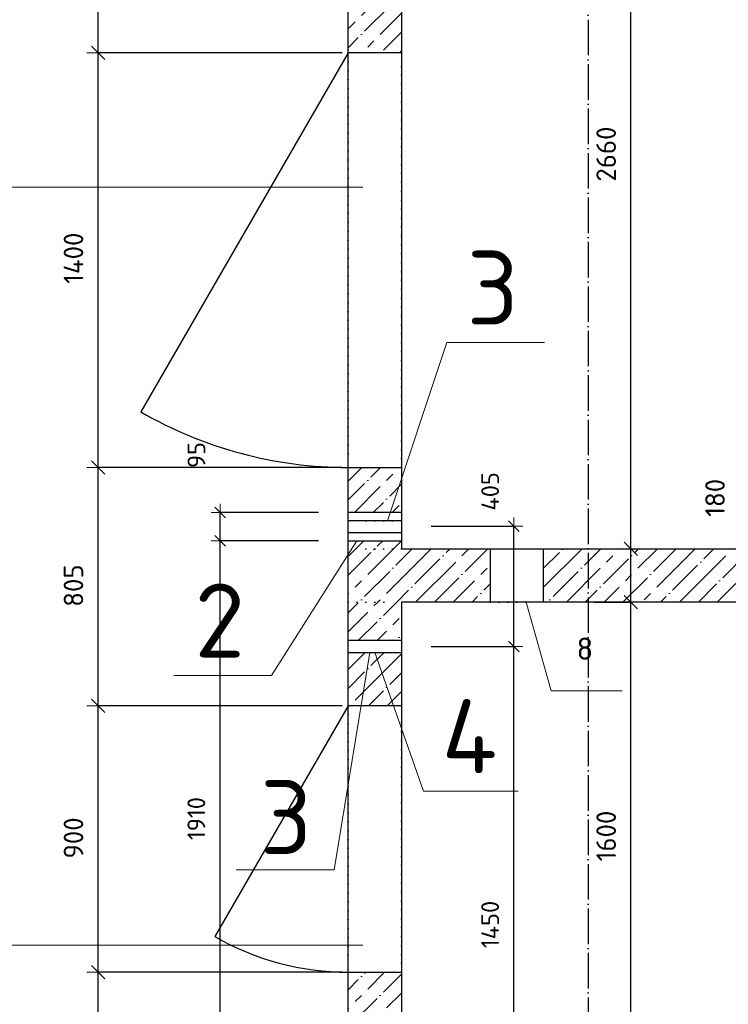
# Model space of a CAD drawing. Header units: millimetres. Extents: x 24180 to 116279, y -2337 to 52405.
# Tile 5 of 41: x 33902 to 36293, y 8741 to 12067. Entities that reach past the tile are written whole.
import ezdxf

# ---------------------------------------------------------------- set-up
doc = ezdxf.new("R2010")
doc.units = ezdxf.units.MM
doc.header["$PDMODE"] = 65
for name, pattern in [('______11', [150, 120, -15, 0, -15]), ('______5', [330, 240, -30, 30, -30]), ('______9', [30, 0, -30]), ('________', [0])]:
    doc.linetypes.add(name, pattern=pattern)
for name, color, linetype, lineweight in [('Standard', 7, 'Continuous', 25), ('Высотная отметка (окна)', 7, 'Continuous', 13), ('Макрос окна_ общее', 7, 'Continuous', 13), ('Ограждение (1)', 7, 'Continuous', 13), ('Ограждение_ 2D надпись', 7, 'Continuous', 13), ('Размерная линия_ общее', 7, 'Continuous', 13), ('Размерная линия_ общее_1', 7, 'Continuous', 13), ('Стена_ общее', 7, 'Continuous', 35)]:
    doc.layers.add(name, color=color, linetype=linetype, lineweight=lineweight)
doc.layers.add('Осевая линия_ общее', color=7, linetype='______5', lineweight=13, true_color=0xa0a0a0)
doc.styles.add('ISOCPEUR', font='ISOCPEUR')
doc.dimstyles.new('DIMSTYLE_13', dxfattribs={"dimtxt": 66, "dimasz": 75, "dimexe": 0, "dimexo": 0, "dimgap": 33, "dimtad": 0, "dimdec": 0, "dimrnd": 5, "dimzin": 12, "dimdsep": 46, "dimtxsty": 'ISOCPEUR', "dimblk1": 'ALL_ML_STRICH', "dimblk2": 'ALL_ML_STRICH', "dimsah": 1, "dimcen": 0, "dimclrd": 7, "dimclre": 256, "dimclrt": 7, "dimadec": 0, "dimazin": 0, "dimtfac": 1, "dimtdec": 0, "dimtix": 1, "dimtmove": 2, "dimatfit": 3, "dimfxl": 0, "dimtvp": 1.2, "dimtzin": 0, "dimlwd": 0, "dimlwe": -3, "dimarcsym": 0})
doc.dimstyles.new('DIMSTYLE_5', dxfattribs={"dimtxt": 60, "dimasz": 60, "dimexe": 0, "dimexo": 0, "dimgap": 30, "dimtad": 2, "dimdec": 0, "dimrnd": 5, "dimzin": 12, "dimdsep": 46, "dimtxsty": 'ISOCPEUR', "dimblk1": 'ALL_ML_STRICH', "dimblk2": 'ALL_ML_STRICH', "dimsah": 1, "dimcen": 0, "dimclrd": 7, "dimclre": 256, "dimclrt": 7, "dimadec": 0, "dimazin": 0, "dimtfac": 1, "dimtdec": 0, "dimtix": 1, "dimtmove": 2, "dimatfit": 3, "dimfxl": 0, "dimtzin": 0, "dimlwd": 0, "dimlwe": -3, "dimarcsym": 0})
doc.dimstyles.new('DIMSTYLE_7', dxfattribs={"dimtxt": 60, "dimasz": 60, "dimexe": 0, "dimexo": 0, "dimgap": 30, "dimtad": 2, "dimdec": 0, "dimrnd": 5, "dimzin": 12, "dimdsep": 46, "dimtxsty": 'ISOCPEUR', "dimblk1": 'ALL_ML_STRICH', "dimblk2": 'ALL_ML_STRICH', "dimsah": 1, "dimcen": 0, "dimclrd": 7, "dimclre": 256, "dimclrt": 7, "dimadec": 0, "dimazin": 0, "dimtfac": 1, "dimtdec": 0, "dimtix": 1, "dimtmove": 2, "dimatfit": 3, "dimfxl": 0, "dimtvp": 1.2, "dimtzin": 0, "dimlwd": 0, "dimlwe": -3, "dimarcsym": 0})
doc.dimstyles.new('DIMSTYLE_9', dxfattribs={"dimtxt": 66, "dimasz": 75, "dimexe": 0, "dimexo": 0, "dimgap": 33, "dimtad": 2, "dimdec": 0, "dimrnd": 5, "dimzin": 12, "dimdsep": 46, "dimtxsty": 'ISOCPEUR', "dimblk1": 'ALL_ML_STRICH', "dimblk2": 'ALL_ML_STRICH', "dimsah": 1, "dimcen": 0, "dimclrd": 7, "dimclre": 256, "dimclrt": 7, "dimadec": 0, "dimazin": 0, "dimtfac": 1, "dimtdec": 0, "dimtix": 1, "dimtmove": 2, "dimatfit": 3, "dimfxl": 0, "dimtzin": 0, "dimlwd": 0, "dimlwe": -3, "dimarcsym": 0})
pattern_1 = [(45, (0, 0), (-63.6396, 63.6396), [120, -15, 0, -15]), (45, (-31.82, 31.82), (-63.6396, 63.6396), [240, -30, 30, -30])]

# ---------------------------------------------------------------- blocks, each defined once
blk = doc.blocks.new('ALL_ML_STRICH')
at = {"color": 0, "linetype": 'ByBlock', "lineweight": -2}
for p, q in [((0, -0.5), (0, 0.5)), ((-1, 0), (0.5, 0)), ((-0.3, -0.3), (0.3, 0.3))]:
    blk.add_line(p, q, dxfattribs=at)
blk = doc.blocks.new('*D186')
at = {"layer": 'DEFPOINTS', "color": 7, "linetype": 'Continuous', "lineweight": 13, "transparency": 33554687}
for p in [(35820, 10100), (35820, 8500), (35964.1, 8500)]:
    blk.add_point(p, dxfattribs=at)
at = {"layer": 'Размерная линия_ общее', "color": 253, "linetype": 'Continuous', "lineweight": -2, "true_color": 0xa0a0a0, "transparency": 33554687}
for p, q in [((35840, 10100), (35964.1, 10100)), ((35840, 8500), (35964.1, 8500))]:
    blk.add_line(p, q, dxfattribs=at)
at = {"layer": 'Размерная линия_ общее', "color": 7, "linetype": 'Continuous', "lineweight": -2, "transparency": 33554687}
blk.add_line((35964.1, 8500), (35964.1, 10100), dxfattribs=at)
at = {"layer": 'Размерная линия_ общее', "color": 7, "linetype": 'Continuous', "lineweight": 13, "transparency": 33554687, "xscale": 75, "yscale": 75, "zscale": 75}
for p, rotation in [((35964.1, 10100), 90), ((35964.1, 8500), 270)]:
    blk.add_blockref('ALL_ML_STRICH', p, dxfattribs=dict(at, rotation=rotation))
at = {"layer": 'Размерная линия_ общее', "color": 7, "linetype": 'Continuous', "lineweight": 13, "transparency": 33554687, "insert": (35881.1, 9309.9), "char_height": 66, "width": 264, "attachment_point": 5, "rotation": 90, "style": 'ISOCPEUR'}
blk.add_mtext('\\A1;{1600}', dxfattribs=at)
blk = doc.blocks.new('*D187')
at = {"layer": 'DEFPOINTS', "color": 7, "linetype": 'Continuous', "lineweight": 13, "transparency": 33554687}
for p in [(35820, 10280), (35820, 10100), (35964.1, 10100)]:
    blk.add_point(p, dxfattribs=at)
at = {"layer": 'Размерная линия_ общее', "color": 253, "linetype": 'Continuous', "lineweight": -2, "true_color": 0xa0a0a0, "transparency": 33554687}
for p, q in [((35840, 10280), (35964.1, 10280)), ((35840, 10100), (35964.1, 10100))]:
    blk.add_line(p, q, dxfattribs=at)
at = {"layer": 'Размерная линия_ общее', "color": 7, "linetype": 'Continuous', "lineweight": -2, "transparency": 33554687}
blk.add_line((35964.1, 10100), (35964.1, 10280), dxfattribs=at)
at = {"layer": 'Размерная линия_ общее', "color": 7, "linetype": 'Continuous', "lineweight": 13, "transparency": 33554687, "xscale": 75, "yscale": 75, "zscale": 75}
for p, rotation in [((35964.1, 10280), 90), ((35964.1, 10100), 270)]:
    blk.add_blockref('ALL_ML_STRICH', p, dxfattribs=dict(at, rotation=rotation))
at = {"layer": 'Размерная линия_ общее', "color": 7, "linetype": 'Continuous', "lineweight": 13, "transparency": 33554687, "insert": (36248.5, 10452.2), "char_height": 66, "width": 198, "attachment_point": 5, "rotation": 90, "style": 'ISOCPEUR'}
blk.add_mtext('\\A1;{180}', dxfattribs=at)
blk = doc.blocks.new('*D188')
at = {"layer": 'DEFPOINTS', "color": 7, "linetype": 'Continuous', "lineweight": 13, "transparency": 33554687}
for p in [(35820, 12940), (35820, 10280), (35964.1, 10280)]:
    blk.add_point(p, dxfattribs=at)
at = {"layer": 'Размерная линия_ общее', "color": 253, "linetype": 'Continuous', "lineweight": -2, "true_color": 0xa0a0a0, "transparency": 33554687}
for p, q in [((35840, 12940), (35964.1, 12940)), ((35840, 10280), (35964.1, 10280))]:
    blk.add_line(p, q, dxfattribs=at)
at = {"layer": 'Размерная линия_ общее', "color": 7, "linetype": 'Continuous', "lineweight": -2, "transparency": 33554687}
blk.add_line((35964.1, 10280), (35964.1, 12940), dxfattribs=at)
at = {"layer": 'Размерная линия_ общее', "color": 7, "linetype": 'Continuous', "lineweight": 13, "transparency": 33554687, "xscale": 75, "yscale": 75, "zscale": 75}
for p, rotation in [((35964.1, 12940), 90), ((35964.1, 10280), 270)]:
    blk.add_blockref('ALL_ML_STRICH', p, dxfattribs=dict(at, rotation=rotation))
at = {"layer": 'Размерная линия_ общее', "color": 7, "linetype": 'Continuous', "lineweight": 13, "transparency": 33554687, "insert": (35881.1, 11613.3), "char_height": 66, "width": 264, "attachment_point": 5, "rotation": 90, "style": 'ISOCPEUR'}
blk.add_mtext('\\A1;{2660}', dxfattribs=at)
blk = doc.blocks.new('*D190')
at = {"layer": 'DEFPOINTS', "color": 7, "linetype": 'Continuous', "lineweight": 13, "transparency": 33554687}
for p in [(35190, 9950), (35190, 8500), (35569.3, 8500)]:
    blk.add_point(p, dxfattribs=at)
at = {"layer": 'Размерная линия_ общее_1', "color": 253, "linetype": 'Continuous', "lineweight": -2, "true_color": 0xa0a0a0, "transparency": 33554687}
for p, q in [((35290, 9950), (35569.3, 9950)), ((35290, 8500), (35569.3, 8500))]:
    blk.add_line(p, q, dxfattribs=at)
at = {"layer": 'Размерная линия_ общее_1', "color": 7, "linetype": 'Continuous', "lineweight": -2, "transparency": 33554687}
blk.add_line((35569.3, 8500), (35569.3, 9950), dxfattribs=at)
at = {"layer": 'Размерная линия_ общее_1', "color": 7, "linetype": 'Continuous', "lineweight": 13, "transparency": 33554687, "xscale": 60, "yscale": 60, "zscale": 60}
for p, rotation in [((35569.3, 9950), 90), ((35569.3, 8500), 270)]:
    blk.add_blockref('ALL_ML_STRICH', p, dxfattribs=dict(at, rotation=rotation))
at = {"layer": 'Размерная линия_ общее_1', "color": 7, "linetype": 'Continuous', "lineweight": 13, "transparency": 33554687, "insert": (35489.3, 9011), "char_height": 60, "width": 240, "attachment_point": 5, "rotation": 90, "style": 'ISOCPEUR'}
blk.add_mtext('\\A1;{1450}', dxfattribs=at)
blk = doc.blocks.new('*D191')
at = {"layer": 'DEFPOINTS', "color": 7, "linetype": 'Continuous', "lineweight": 13, "transparency": 33554687}
for p in [(35190, 10356.3), (35190, 9950), (35569.3, 9950)]:
    blk.add_point(p, dxfattribs=at)
at = {"layer": 'Размерная линия_ общее_1', "color": 253, "linetype": 'Continuous', "lineweight": -2, "true_color": 0xa0a0a0, "transparency": 33554687}
for p, q in [((35290, 10356.3), (35569.3, 10356.3)), ((35290, 9950), (35569.3, 9950))]:
    blk.add_line(p, q, dxfattribs=at)
at = {"layer": 'Размерная линия_ общее_1', "color": 7, "linetype": 'Continuous', "lineweight": -2, "transparency": 33554687}
blk.add_line((35569.3, 9950), (35569.3, 10356.3), dxfattribs=at)
at = {"layer": 'Размерная линия_ общее_1', "color": 7, "linetype": 'Continuous', "lineweight": 13, "transparency": 33554687, "xscale": 60, "yscale": 60, "zscale": 60}
for p, rotation in [((35569.3, 10356.3), 90), ((35569.3, 9950), 270)]:
    blk.add_blockref('ALL_ML_STRICH', p, dxfattribs=dict(at, rotation=rotation))
at = {"layer": 'Размерная линия_ общее_1', "color": 7, "linetype": 'Continuous', "lineweight": 13, "transparency": 33554687, "insert": (35489.5, 10474.1), "char_height": 60, "width": 180, "attachment_point": 5, "rotation": 90, "style": 'ISOCPEUR'}
blk.add_mtext('\\A1;{405}', dxfattribs=at)
blk = doc.blocks.new('*D221')
at = {"layer": 'DEFPOINTS', "color": 7, "linetype": 'Continuous', "lineweight": 13, "transparency": 33554687}
for p in [(35010, 8850), (34166, 8400), (35060, 8400)]:
    blk.add_point(p, dxfattribs=at)
at = {"layer": 'Размерная линия_ общее', "color": 253, "linetype": 'Continuous', "lineweight": -2, "true_color": 0xa0a0a0, "transparency": 33554687}
for p, q in [((34990, 8850), (34166, 8850)), ((35040, 8400), (34166, 8400))]:
    blk.add_line(p, q, dxfattribs=at)
at = {"layer": 'Размерная линия_ общее', "color": 7, "linetype": 'Continuous', "lineweight": -2, "transparency": 33554687}
blk.add_line((34166, 8400), (34166, 8850), dxfattribs=at)
at = {"layer": 'Размерная линия_ общее', "color": 7, "linetype": 'Continuous', "lineweight": 13, "transparency": 33554687, "xscale": 75, "yscale": 75, "zscale": 75}
for p, rotation in [((34166, 8850), 90), ((34166, 8400), 270)]:
    blk.add_blockref('ALL_ML_STRICH', p, dxfattribs=dict(at, rotation=rotation))
at = {"layer": 'Размерная линия_ общее', "color": 7, "linetype": 'Continuous', "lineweight": 13, "transparency": 33554687, "insert": (33719.6, 8008.8), "char_height": 66, "width": 198, "attachment_point": 5, "rotation": 90, "style": 'ISOCPEUR'}
blk.add_mtext('\\A1;{450}', dxfattribs=at)
blk = doc.blocks.new('*D222')
at = {"layer": 'DEFPOINTS', "color": 7, "linetype": 'Continuous', "lineweight": 13, "transparency": 33554687}
for p in [(35010, 9750), (34166, 8850), (35010, 8850)]:
    blk.add_point(p, dxfattribs=at)
at = {"layer": 'Размерная линия_ общее', "color": 253, "linetype": 'Continuous', "lineweight": -2, "true_color": 0xa0a0a0, "transparency": 33554687}
for p, q in [((34990, 9750), (34166, 9750)), ((34990, 8850), (34166, 8850))]:
    blk.add_line(p, q, dxfattribs=at)
at = {"layer": 'Размерная линия_ общее', "color": 7, "linetype": 'Continuous', "lineweight": -2, "transparency": 33554687}
blk.add_line((34166, 8850), (34166, 9750), dxfattribs=at)
at = {"layer": 'Размерная линия_ общее', "color": 7, "linetype": 'Continuous', "lineweight": 13, "transparency": 33554687, "xscale": 75, "yscale": 75, "zscale": 75}
for p, rotation in [((34166, 9750), 90), ((34166, 8850), 270)]:
    blk.add_blockref('ALL_ML_STRICH', p, dxfattribs=dict(at, rotation=rotation))
at = {"layer": 'Размерная линия_ общее', "color": 7, "linetype": 'Continuous', "lineweight": 13, "transparency": 33554687, "insert": (34083, 9303.3), "char_height": 66, "width": 198, "attachment_point": 5, "rotation": 90, "style": 'ISOCPEUR'}
blk.add_mtext('\\A1;{900}', dxfattribs=at)
blk = doc.blocks.new('*D223')
at = {"layer": 'DEFPOINTS', "color": 7, "linetype": 'Continuous', "lineweight": 13, "transparency": 33554687}
for p in [(35010, 10555), (34166, 9750), (35010, 9750)]:
    blk.add_point(p, dxfattribs=at)
at = {"layer": 'Размерная линия_ общее', "color": 253, "linetype": 'Continuous', "lineweight": -2, "true_color": 0xa0a0a0, "transparency": 33554687}
for p, q in [((34990, 10555), (34166, 10555)), ((34990, 9750), (34166, 9750))]:
    blk.add_line(p, q, dxfattribs=at)
at = {"layer": 'Размерная линия_ общее', "color": 7, "linetype": 'Continuous', "lineweight": -2, "transparency": 33554687}
blk.add_line((34166, 9750), (34166, 10555), dxfattribs=at)
at = {"layer": 'Размерная линия_ общее', "color": 7, "linetype": 'Continuous', "lineweight": 13, "transparency": 33554687, "xscale": 75, "yscale": 75, "zscale": 75}
for p, rotation in [((34166, 10555), 90), ((34166, 9750), 270)]:
    blk.add_blockref('ALL_ML_STRICH', p, dxfattribs=dict(at, rotation=rotation))
at = {"layer": 'Размерная линия_ общее', "color": 7, "linetype": 'Continuous', "lineweight": 13, "transparency": 33554687, "insert": (34083, 10155.8), "char_height": 66, "width": 198, "attachment_point": 5, "rotation": 90, "style": 'ISOCPEUR'}
blk.add_mtext('\\A1;{805}', dxfattribs=at)
blk = doc.blocks.new('*D224')
at = {"layer": 'DEFPOINTS', "color": 7, "linetype": 'Continuous', "lineweight": 13, "transparency": 33554687}
for p in [(35010, 11955), (34166, 10555), (35010, 10555)]:
    blk.add_point(p, dxfattribs=at)
at = {"layer": 'Размерная линия_ общее', "color": 253, "linetype": 'Continuous', "lineweight": -2, "true_color": 0xa0a0a0, "transparency": 33554687}
for p, q in [((34990, 11955), (34166, 11955)), ((34990, 10555), (34166, 10555))]:
    blk.add_line(p, q, dxfattribs=at)
at = {"layer": 'Размерная линия_ общее', "color": 7, "linetype": 'Continuous', "lineweight": -2, "transparency": 33554687}
blk.add_line((34166, 10555), (34166, 11955), dxfattribs=at)
at = {"layer": 'Размерная линия_ общее', "color": 7, "linetype": 'Continuous', "lineweight": 13, "transparency": 33554687, "xscale": 75, "yscale": 75, "zscale": 75}
for p, rotation in [((34166, 11955), 90), ((34166, 10555), 270)]:
    blk.add_blockref('ALL_ML_STRICH', p, dxfattribs=dict(at, rotation=rotation))
at = {"layer": 'Размерная линия_ общее', "color": 7, "linetype": 'Continuous', "lineweight": 13, "transparency": 33554687, "insert": (34083, 11261.6), "char_height": 66, "width": 264, "attachment_point": 5, "rotation": 90, "style": 'ISOCPEUR'}
blk.add_mtext('\\A1;{1400}', dxfattribs=at)
blk = doc.blocks.new('*D225')
at = {"layer": 'DEFPOINTS', "color": 7, "linetype": 'Continuous', "lineweight": 13, "transparency": 33554687}
for p in [(35010, 13120), (34166, 11955), (35010, 11955)]:
    blk.add_point(p, dxfattribs=at)
at = {"layer": 'Размерная линия_ общее', "color": 253, "linetype": 'Continuous', "lineweight": -2, "true_color": 0xa0a0a0, "transparency": 33554687}
for p, q in [((34990, 13120), (34166, 13120)), ((34990, 11955), (34166, 11955))]:
    blk.add_line(p, q, dxfattribs=at)
at = {"layer": 'Размерная линия_ общее', "color": 7, "linetype": 'Continuous', "lineweight": -2, "transparency": 33554687}
blk.add_line((34166, 11955), (34166, 13120), dxfattribs=at)
at = {"layer": 'Размерная линия_ общее', "color": 7, "linetype": 'Continuous', "lineweight": 13, "transparency": 33554687, "xscale": 75, "yscale": 75, "zscale": 75}
for p, rotation in [((34166, 13120), 90), ((34166, 11955), 270)]:
    blk.add_blockref('ALL_ML_STRICH', p, dxfattribs=dict(at, rotation=rotation))
at = {"layer": 'Размерная линия_ общее', "color": 7, "linetype": 'Continuous', "lineweight": 13, "transparency": 33554687, "insert": (34083, 12554), "char_height": 66, "width": 264, "attachment_point": 5, "rotation": 90, "style": 'ISOCPEUR'}
blk.add_mtext('\\A1;{1165}', dxfattribs=at)
blk = doc.blocks.new('*D227')
at = {"layer": 'DEFPOINTS', "color": 7, "linetype": 'Continuous', "lineweight": 13, "transparency": 33554687}
for p in [(35010, 10307.5), (34577.7, 8400), (35010, 8400)]:
    blk.add_point(p, dxfattribs=at)
at = {"layer": 'Размерная линия_ общее_1', "color": 253, "linetype": 'Continuous', "lineweight": -2, "true_color": 0xa0a0a0, "transparency": 33554687}
for p, q in [((34910, 10307.5), (34577.7, 10307.5)), ((34910, 8400), (34577.7, 8400))]:
    blk.add_line(p, q, dxfattribs=at)
at = {"layer": 'Размерная линия_ общее_1', "color": 7, "linetype": 'Continuous', "lineweight": -2, "transparency": 33554687}
blk.add_line((34577.7, 8400), (34577.7, 10307.5), dxfattribs=at)
at = {"layer": 'Размерная линия_ общее_1', "color": 7, "linetype": 'Continuous', "lineweight": 13, "transparency": 33554687, "xscale": 60, "yscale": 60, "zscale": 60}
for p, rotation in [((34577.7, 10307.5), 90), ((34577.7, 8400), 270)]:
    blk.add_blockref('ALL_ML_STRICH', p, dxfattribs=dict(at, rotation=rotation))
at = {"layer": 'Размерная линия_ общее_1', "color": 7, "linetype": 'Continuous', "lineweight": 13, "transparency": 33554687, "insert": (34497.7, 9368.8), "char_height": 60, "width": 240, "attachment_point": 5, "rotation": 90, "style": 'ISOCPEUR'}
blk.add_mtext('\\A1;{1910}', dxfattribs=at)
blk = doc.blocks.new('*D228')
at = {"layer": 'DEFPOINTS', "color": 7, "linetype": 'Continuous', "lineweight": 13, "transparency": 33554687}
for p in [(35010, 10402.5), (34577.7, 10307.5), (35010, 10307.5)]:
    blk.add_point(p, dxfattribs=at)
at = {"layer": 'Размерная линия_ общее_1', "color": 253, "linetype": 'Continuous', "lineweight": -2, "true_color": 0xa0a0a0, "transparency": 33554687}
for p, q in [((34910, 10402.5), (34577.7, 10402.5)), ((34910, 10307.5), (34577.7, 10307.5))]:
    blk.add_line(p, q, dxfattribs=at)
at = {"layer": 'Размерная линия_ общее_1', "color": 7, "linetype": 'Continuous', "lineweight": -2, "transparency": 33554687}
blk.add_line((34577.7, 10307.5), (34577.7, 10402.5), dxfattribs=at)
at = {"layer": 'Размерная линия_ общее_1', "color": 7, "linetype": 'Continuous', "lineweight": 13, "transparency": 33554687, "xscale": 60, "yscale": 60, "zscale": 60}
for p, rotation in [((34577.7, 10402.5), 90), ((34577.7, 10307.5), 270)]:
    blk.add_blockref('ALL_ML_STRICH', p, dxfattribs=dict(at, rotation=rotation))
at = {"layer": 'Размерная линия_ общее_1', "color": 7, "linetype": 'Continuous', "lineweight": 13, "transparency": 33554687, "insert": (34497.9, 10596.9), "char_height": 60, "width": 120, "attachment_point": 5, "rotation": 90, "style": 'ISOCPEUR'}
blk.add_mtext('\\A1;{95}', dxfattribs=at)

msp = doc.modelspace()

# ---------------------------------------------------------------- hatches: boundary and pattern name
at = {"layer": 'Стена_ общее', "linetype": 'Continuous', "lineweight": 18, "transparency": 33554687}
h = msp.add_hatch(dxfattribs=at)
h.set_pattern_fill('__________539', scale=30, style=0, pattern_type=2)
h.set_pattern_definition(pattern_1)
h.paths.add_polyline_path([(35190, 11955), (35190, 12940), (35010, 12940), (35010, 11955)], flags=0)
h = msp.add_hatch(dxfattribs=at)
h.set_pattern_fill('__________539', scale=30, style=0, pattern_type=2)
h.set_pattern_definition(pattern_1)
h.paths.add_polyline_path([(35190, 10402.5), (35190, 10555), (35010, 10555), (35010, 10402.5)], flags=0)
h = msp.add_hatch(dxfattribs=at)
h.set_pattern_fill('__________539', scale=30, style=0, pattern_type=2)
h.set_pattern_definition(pattern_1)
h.paths.add_polyline_path([(35190, 10307.5), (35010, 10307.5), (35010, 10280), (35190, 10280)], flags=0)
h = msp.add_hatch(dxfattribs=at)
h.set_pattern_fill('__________539', scale=30, style=0, pattern_type=2)
h.set_pattern_definition(pattern_1)
h.paths.add_polyline_path([(35490, 10280), (35010, 10280), (35010, 10100), (35490, 10100)], flags=0)
h = msp.add_hatch(dxfattribs=at)
h.set_pattern_fill('__________539', scale=30, style=0, pattern_type=2)
h.set_pattern_definition(pattern_1)
h.paths.add_polyline_path([(36460, 10280), (35670, 10280), (35670, 10100), (36460, 10100)], flags=0)
h = msp.add_hatch(dxfattribs=at)
h.set_pattern_fill('__________539', scale=30, style=0, pattern_type=2)
h.set_pattern_definition(pattern_1)
h.paths.add_polyline_path([(35190, 9970), (35190, 10100), (35010, 10100), (35010, 9970)], flags=0)
h = msp.add_hatch(dxfattribs=at)
h.set_pattern_fill('__________539', scale=30, style=0, pattern_type=2)
h.set_pattern_definition(pattern_1)
h.paths.add_polyline_path([(35010, 9930), (35010, 9750), (35190, 9750), (35190, 9930)], flags=0)
h = msp.add_hatch(dxfattribs=at)
h.set_pattern_fill('__________539', scale=30, style=0, pattern_type=2)
h.set_pattern_definition(pattern_1)
h.paths.add_polyline_path([(35190, 8500), (35190, 8850), (35010, 8850), (35010, 8500)], flags=0)

# ---------------------------------------------------------------- linework, layer by layer
at = {"color": 7, "linetype": 'Continuous', "lineweight": -3, "transparency": 33554687}
for p, q in [((35010, 10280), (35010, 12940)), ((35190, 12940), (35190, 10280)), ((35010, 10100), (35010, 10280)), ((35190, 10280), (36940, 10280)), ((35010, 8500), (35010, 10100)), ((36940, 10100), (35190, 10100)), ((35190, 10100), (35190, 8500))]:
    msp.add_line(p, q, dxfattribs=at)
at = {"color": 253, "linetype": '________', "lineweight": -3, "true_color": 0xababab, "transparency": 33554687}
for p, q in [((35190, 11955), (35010, 11955)), ((35010, 10555), (35190, 10555)), ((35190, 10402.5), (35010, 10402.5)), ((35190, 10375), (35010, 10375)), ((35010, 10335), (35190, 10335)), ((35010, 10307.5), (35190, 10307.5)), ((35490, 10280), (35490, 10100)), ((35670, 10100), (35670, 10280)), ((35190, 9970), (35010, 9970)), ((35010, 9930), (35190, 9930)), ((35190, 9750), (35010, 9750)), ((35010, 8850), (35190, 8850))]:
    msp.add_line(p, q, dxfattribs=at)
at = {"layer": 'Высотная отметка (окна)', "color": 7, "linetype": 'Continuous', "lineweight": 13, "transparency": 33554687}
for p, q in [((35060, 11501.2), (31413.3, 11501.2)), ((35060, 8940.7), (31424.2, 8940.7))]:
    msp.add_line(p, q, dxfattribs=at)
at = {"layer": 'Макрос окна_ общее', "color": 7, "linetype": 'Continuous', "lineweight": 25, "transparency": 33554687}
for p, q in [((35010, 11955), (34310, 10742.6)), ((35010, 9750), (34560, 8970.6))]:
    msp.add_line(p, q, dxfattribs=at)
for centre, radius in [((35010, 11955), 1400), ((35010, 9750), 900)]:
    msp.add_arc(centre, radius, 240, 270, dxfattribs=at)
at = {"layer": 'Ограждение_ 2D надпись', "color": 7, "linetype": 'Continuous', "lineweight": 13, "transparency": 33554687}
for points in [[(35143, 10375), (35343, 10976.9), (35673, 10976.9)], [(35038.9, 10307.5), (34751.7, 9852.6), (34421.7, 9852.6)], [(35083, 9930), (34962.5, 9195.6), (34632.5, 9195.6)], [(35100, 9930.1), (35264.5, 9461.9), (35584.5, 9461.9)]]:
    msp.add_lwpolyline(points, dxfattribs=at)
at = {"layer": 'Осевая линия_ общее', "color": 253, "linetype": '______11', "lineweight": -3, "true_color": 0xa0a0a0, "transparency": 33554687}
msp.add_line((35820, 16420), (35820, -2123), dxfattribs=at)
at = {"layer": 'Осевая линия_ общее', "color": 7, "linetype": 'Continuous', "lineweight": 18, "transparency": 33554687}
msp.add_lwpolyline([(35610.7, 10100), (35694.9, 9800.3), (35934.9, 9800.3)], dxfattribs=at)
at = {"layer": 'Стена_ общее', "color": 7, "linetype": '______9', "lineweight": -3, "transparency": 33554687}
for p, q in [((35010, 11955), (35010, 10555)), ((35010, 11955), (35010, 10555)), ((35190, 10555), (35190, 11955)), ((35190, 10555), (35190, 11955)), ((35010, 10402.5), (35010, 10375)), ((35010, 10402.5), (35010, 10375)), ((35190, 10375), (35190, 10402.5)), ((35190, 10375), (35190, 10402.5)), ((35190, 10375), (35010, 10375)), ((35010, 10375), (35010, 10335)), ((35010, 10375), (35010, 10335)), ((35010, 10375), (35010, 10335)), ((35190, 10335), (35190, 10375)), ((35190, 10335), (35190, 10375)), ((35190, 10335), (35190, 10375)), ((35010, 10335), (35190, 10335)), ((35010, 10335), (35010, 10307.5)), ((35010, 10335), (35010, 10307.5)), ((35190, 10307.5), (35190, 10335)), ((35190, 10307.5), (35190, 10335)), ((35190, 10280), (35010, 10280)), ((35670, 10280), (35490, 10280)), ((35670, 10280), (35490, 10280)), ((35010, 10100), (35190, 10100)), ((35490, 10100), (35670, 10100)), ((35490, 10100), (35670, 10100)), ((35010, 9970), (35010, 9930)), ((35010, 9970), (35010, 9930)), ((35010, 9970), (35010, 9930)), ((35190, 9930), (35190, 9970)), ((35190, 9930), (35190, 9970)), ((35190, 9930), (35190, 9970)), ((35010, 9750), (35010, 8850)), ((35010, 9750), (35010, 8850)), ((35190, 8850), (35190, 9750)), ((35190, 8850), (35190, 9750))]:
    msp.add_line(p, q, dxfattribs=at)

# ---------------------------------------------------------------- texts
at = {"layer": 'Standard', "color": 7, "linetype": 'Continuous', "lineweight": 18, "transparency": 33554687, "insert": (35809.3, 9942.8), "char_height": 75, "width": 81.667, "attachment_point": 5, "style": 'ISOCPEUR'}
msp.add_mtext('\\A1;{\\fISOCPEUR|i0|b0;\\H75.000000;\\W1.000000;\\C7;8}\\P', dxfattribs=at)
at = {"layer": 'Ограждение (1)', "color": 7, "linetype": 'Continuous', "lineweight": 13, "transparency": 33554687, "char_height": 75, "attachment_point": 8, "style": 'ISOCPEUR'}
for s, insert, width in [('\\A1;{\\fISOCPEUR|i0|b0;\\H250.000000;\\W1.000000;\\C7;3}\\P', (35498, 11036.9), 272.222), ('\\A1;{\\fISOCPEUR|i0|b0;\\H250.000000;\\W1.000000;\\C7;2}\\P', (34576.7, 9912.6), 272.222), ('\\A1;{\\fISOCPEUR|i0|b0;\\H250.000000;\\W1.000000;\\C7;4}\\P', (35419.5, 9521.9), 300), ('\\A1;{\\fISOCPEUR|i0|b0;\\H250.000000;\\W1.000000;\\C7;3}\\P', (34800.4, 9248.5), 272.222)]:
    msp.add_mtext(s, dxfattribs=dict(at, insert=insert, width=width))

# ---------------------------------------------------------------- dimensions: what is measured, and where the dimension line sits
at = {"layer": 'Размерная линия_ общее', "color": 7, "linetype": 'Continuous', "lineweight": 13, "transparency": 33554687}
for base, p1, p2, dimstyle, picture, middle in [((34166, 13120), (34990, 11955), (34990, 13120), 'DIMSTYLE_9', '*D225', (34083, 12554)), ((35964.1, 12940), (35840, 10280), (35840, 12940), 'DIMSTYLE_9', '*D188', (35881.1, 11613.3)), ((34166, 11955), (34990, 10555), (34990, 11955), 'DIMSTYLE_9', '*D224', (34083, 11261.6)), ((34166, 10555), (34990, 9750), (34990, 10555), 'DIMSTYLE_9', '*D223', (34083, 10155.8)), ((35964.1, 10280), (35840, 10100), (35840, 10280), 'DIMSTYLE_13', '*D187', (36248.5, 10452.2)), ((35964.1, 10100), (35840, 8500), (35840, 10100), 'DIMSTYLE_9', '*D186', (35881.1, 9309.9)), ((34166, 9750), (34990, 8850), (34990, 9750), 'DIMSTYLE_9', '*D222', (34083, 9303.3)), ((34166, 8850), (35040, 8400), (34990, 8850), 'DIMSTYLE_9', '*D221', (33719.6, 8008.8))]:
    dim = msp.add_linear_dim(base=base, p1=p1, p2=p2, angle=90, dimstyle=dimstyle, override={"dimpost": '<>', "dimclrd": 7, "dimclre": 253, "dimclrt": 7, "dimlwd": 0, "dimlwe": 65533}, dxfattribs=at)
    dim.commit()
    dim.dimension.update_dxf_attribs({"geometry": picture, "text_midpoint": middle, "dimtype": 160})
at = {"layer": 'Размерная линия_ общее_1', "color": 7, "linetype": 'Continuous', "lineweight": 13, "transparency": 33554687}
for base, p1, p2, dimstyle, picture, middle in [((34577.7, 10402.5), (34910, 10307.5), (34910, 10402.5), 'DIMSTYLE_7', '*D228', (34497.9, 10596.9)), ((35569.3, 10356.3), (35290, 9950), (35290, 10356.3), 'DIMSTYLE_5', '*D191', (35489.5, 10474.1)), ((34577.7465911, 10307.5000009), (34910, 8400), (34910, 10307.5000009), 'DIMSTYLE_5', '*D227', (34497.7465911, 9368.7500004)), ((35569.3, 9950), (35290, 8500), (35290, 9950), 'DIMSTYLE_5', '*D190', (35489.3, 9011))]:
    dim = msp.add_linear_dim(base=base, p1=p1, p2=p2, angle=90, dimstyle=dimstyle, override={"dimpost": '<>', "dimclrd": 7, "dimclre": 253, "dimclrt": 7, "dimlwd": 0, "dimlwe": 65533}, dxfattribs=at)
    dim.commit()
    dim.dimension.update_dxf_attribs({"geometry": picture, "text_midpoint": middle, "dimtype": 160})

doc.saveas('drawing.dxf')
